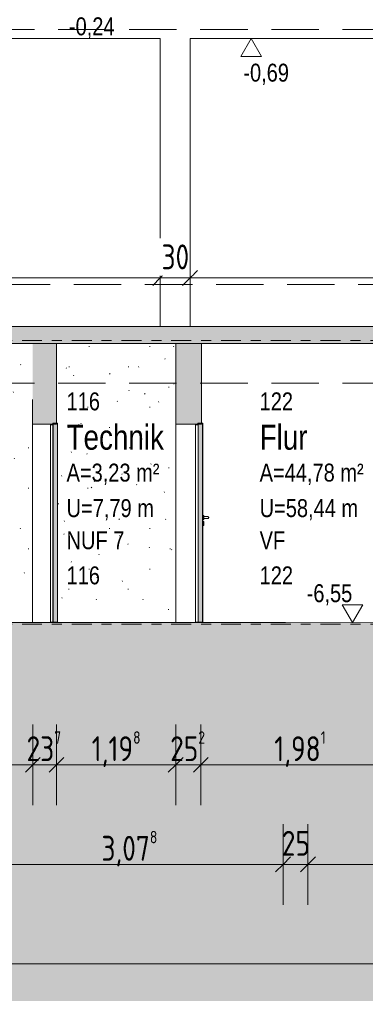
# Model space of a CAD drawing. Header units: metres. Extents: x -34 to 182, y -15 to 869.
# Tile 29 of 46: x 64.43 to 67.91, y -13.18 to -3.3. Entities that reach past the tile are written whole.
import ezdxf

# ---------------------------------------------------------------- set-up
doc = ezdxf.new("R2010")
doc.units = ezdxf.units.M
doc.linetypes.add('_Ebene_', pattern=[0.4, 0.2, -0.1, 0, -0.1])
doc.linetypes.add('Abgebrochen', pattern=[0.714375, 0.47625, -0.238125])
for name, color, linetype, lineweight in [('A_Bem', 7, 'Continuous', 5), ('A_Bem-100', 7, 'Continuous', 5), ('A_Detailelemente', 7, 'Continuous', 9), ('A_Ebenen', 130, 'Continuous', 5), ('A_Geschossdecken', 7, 'Continuous', 5), ('A_Geschossdecken_Schraffur', 7, 'Continuous', 5), ('A_Hoehenkoten', 124, 'Continuous', 5), ('A_Raum-Txt', 16, 'Continuous', 5), ('A_Skelettbau_Tragwerk Stahlbeton', 142, 'Continuous', 5), ('A_Tragwerksstützen', 7, 'Continuous', 5), ('A_Tuer', 128, 'Continuous', 5), ('A_Türen_Element', 128, 'Continuous', 5), ('A_Türen_Rahmen', 128, 'Continuous', 5), ('A_Wand', 244, 'Continuous', 5), ('A_Wand_Schraff', 1, 'Continuous', 5), ('A_Wände_Oberflächenschraffur', 244, 'Continuous', 5)]:
    doc.layers.add(name, color=color, linetype=linetype, lineweight=lineweight)
doc.styles.add('Arial', font='arial.ttf', dxfattribs={"width": 0.8, "height": 0.18})
doc.styles.add('Arial_B', font='txt', dxfattribs={"width": 0.8, "height": 0.25})
doc.styles.add('ISOCPEUR_1', font='isocpeur.ttf', dxfattribs={"width": 0.8, "height": 0.25})
doc.dimstyles.new('BLB-Standard_2_5_Aussen', dxfattribs={"dimscale": 0.3048, "dimtxt": 0.248995, "dimasz": 0.492126, "dimexe": 1.32874, "dimexo": 0.0625, "dimgap": 0.032808, "dimtad": 1, "dimdec": 1, "dimlfac": 100, "dimrnd": 0.1, "dimdsep": 46, "dimtxsty": 'ISOCPEUR_1', "dimblk1": 'OBLIQUE', "dimblk2": 'OBLIQUE', "dimsah": 1, "dimcen": 0.09, "dimdle": 0.164042, "dimazin": 0, "dimtfac": 1, "dimtdec": 4, "dimtix": 1, "dimtmove": 0, "dimatfit": 3, "dimfxl": 1.32874, "dimfxlon": 1, "dimtvp": 1, "dimtolj": 1, "dimtzin": 0, "dimarcsym": 2})
doc.dimstyles.new('BLB-Standard_2_5_Aussen_1', dxfattribs={"dimscale": 0.3048, "dimtxt": 0.248995, "dimasz": 0.492126, "dimexe": 1.32874, "dimexo": 0.0625, "dimgap": 0.032808, "dimtad": 1, "dimrnd": 0.001, "dimzin": 0, "dimdsep": 46, "dimtxsty": 'ISOCPEUR_1', "dimblk1": 'OBLIQUE', "dimblk2": 'OBLIQUE', "dimsah": 1, "dimcen": 0.09, "dimdle": 0.164042, "dimazin": 0, "dimtfac": 1, "dimtdec": 4, "dimtix": 1, "dimtmove": 0, "dimatfit": 3, "dimfxl": 1.32874, "dimfxlon": 1, "dimtvp": 1, "dimtolj": 1, "dimtzin": 0, "dimarcsym": 2})
doc.dimstyles.new('BLB-Standard_2_5_Aussen_maskiert', dxfattribs={"dimscale": 0.3048, "dimtxt": 0.248995, "dimasz": 0.492126, "dimexe": 1.32874, "dimexo": 0.0625, "dimgap": 0.032808, "dimtad": 1, "dimrnd": 0.001, "dimzin": 0, "dimdsep": 46, "dimtxsty": 'ISOCPEUR_1', "dimblk1": 'OBLIQUE', "dimblk2": 'OBLIQUE', "dimsah": 1, "dimcen": 0.09, "dimdle": 0.164042, "dimazin": 0, "dimtfac": 1, "dimtdec": 4, "dimtix": 1, "dimtmove": 0, "dimatfit": 3, "dimfxl": 1.32874, "dimfxlon": 1, "dimtvp": 1, "dimtfill": 1, "dimtolj": 1, "dimtzin": 0, "dimarcsym": 2})
doc.dimstyles.new('BLB-Standard_2_5_Aussen_maskiert_1', dxfattribs={"dimscale": 0.3048, "dimtxt": 0.248995, "dimasz": 0.492126, "dimexe": 1.32874, "dimexo": 0.0625, "dimgap": 0.032808, "dimtad": 1, "dimdec": 1, "dimlfac": 100, "dimrnd": 0.1, "dimdsep": 46, "dimtxsty": 'ISOCPEUR_1', "dimblk1": 'OBLIQUE', "dimblk2": 'OBLIQUE', "dimsah": 1, "dimcen": 0.09, "dimdle": 0.164042, "dimazin": 0, "dimtfac": 1, "dimtdec": 4, "dimtix": 1, "dimtmove": 0, "dimatfit": 3, "dimfxl": 1.32874, "dimfxlon": 1, "dimtvp": 1, "dimtfill": 1, "dimtolj": 1, "dimtzin": 0, "dimarcsym": 2})

# ---------------------------------------------------------------- blocks, each defined once
blk = doc.blocks.new('TU DF 1 - Stahl-Eckzarge flächenbündig - DL - 940 x 1980-8069441-B2')
at = {"layer": 'A_Tuer', "lineweight": 9}
h = blk.add_hatch(color=253, dxfattribs=at)
h.paths.add_polyline_path([(-6.7512, -7.3501), (-6.7514, -7.3451), (-6.7612, -7.3451), (-6.7612, -7.3471), (-6.7532, -7.3471), (-6.7514, -7.3497)], flags=0)
h.paths.add_polyline_path([(-6.8212, -7.3651), (-6.7962, -7.3651), (-6.7962, -7.3501), (-6.7514, -7.3498), (-6.7532, -7.3481), (-6.7982, -7.3481), (-6.7982, -7.3631), (-6.8192, -7.3631), (-6.8192, -7.3571), (-6.8112, -7.3571), (-6.8112, -7.3551), (-6.8212, -7.3551)], flags=0)
blk.add_hatch(color=253, dxfattribs=at).paths.add_polyline_path([(-6.7514, -9.3451), (-6.7512, -9.3451), (-6.7514, -7.3541), (-6.7962, -7.3541), (-6.7962, -9.3451)], flags=0)
at = {"layer": 'A_Türen_Element', "color": 250, "lineweight": 9}
for p, q in [((-6.7512, -7.3541), (-6.7962, -7.3541)), ((-6.7962, -7.3541), (-6.7962, -9.3451)), ((-6.7512, -9.3451), (-6.7512, -7.3541)), ((-6.7962, -9.3451), (-6.7963, -9.3451)), ((-6.7962, -9.3451), (-6.7512, -9.3451))]:
    blk.add_line(p, q, dxfattribs=at)
at = {"layer": 'A_Türen_Rahmen', "color": 250, "lineweight": 9}
for p, q in [((-6.8213, -7.3551), (-6.8213, -7.3651)), ((-6.8213, -9.3451), (-6.8213, -7.3651)), ((-6.8213, -7.3651), (-6.8212, -7.3651)), ((-6.8112, -7.3551), (-6.8212, -7.3551)), ((-6.8212, -7.3551), (-6.8212, -7.3651)), ((-6.8212, -7.3651), (-6.7962, -7.3651)), ((-6.8192, -7.3631), (-6.8192, -7.3571)), ((-6.8192, -7.3571), (-6.8112, -7.3571)), ((-6.7982, -7.3631), (-6.8192, -7.3631)), ((-6.8113, -7.3571), (-6.8113, -7.3631)), ((-6.8112, -7.3571), (-6.8112, -7.3551)), ((-6.7532, -7.3481), (-6.7982, -7.3481)), ((-6.7982, -7.3481), (-6.7982, -7.3631)), ((-6.7963, -7.3651), (-6.7963, -9.3451)), ((-6.7962, -7.3651), (-6.7962, -7.3501)), ((-6.7962, -7.3501), (-6.7512, -7.3501)), ((-6.7512, -7.3451), (-6.7612, -7.3451)), ((-6.7612, -7.3451), (-6.7612, -7.3471)), ((-6.7612, -7.3471), (-6.7532, -7.3471)), ((-6.7532, -7.3471), (-6.7532, -7.3481)), ((-6.7513, -7.3501), (-6.7513, -7.3541)), ((-6.7512, -7.3501), (-6.7512, -7.3451)), ((-6.7963, -9.3451), (-6.8213, -9.3451))]:
    blk.add_line(p, q, dxfattribs=at)
blk = doc.blocks.new('TU DF 1 - Stahl-Eckzarge flächenbündig - DL - 940 x 1980-8069442-B2')
at = {"layer": 'A_Tuer', "lineweight": 9}
h = blk.add_hatch(color=253, dxfattribs=at)
h.paths.add_polyline_path([(-5.2936, -7.3501), (-5.2936, -7.3451), (-5.3036, -7.3451), (-5.3036, -7.3471), (-5.2956, -7.3471)], flags=0)
h.paths.add_polyline_path([(-5.3636, -7.3651), (-5.3386, -7.3651), (-5.3386, -7.3501), (-5.2936, -7.3501), (-5.2956, -7.3481), (-5.3406, -7.3481), (-5.3406, -7.3631), (-5.3616, -7.3631), (-5.3616, -7.3571), (-5.3536, -7.3571), (-5.3536, -7.3551), (-5.3636, -7.3551)], flags=0)
blk.add_hatch(color=253, dxfattribs=at).paths.add_polyline_path([(-5.3386, -9.3451), (-5.2936, -9.3451), (-5.2936, -7.3541), (-5.3386, -7.3541), (-5.3386, -8.835)], flags=0)
at = {"layer": 'A_Türen_Element', "color": 250, "lineweight": 9}
for p, q in [((-5.2936, -7.3541), (-5.3386, -7.3541)), ((-5.3386, -7.3541), (-5.3386, -9.3451)), ((-5.2936, -9.3451), (-5.2936, -7.3541)), ((-5.2933, -7.3541), (-5.2936, -7.3541)), ((-5.2933, -9.3451), (-5.2933, -7.3541)), ((-5.3386, -9.3451), (-5.2936, -9.3451)), ((-5.2933, -9.3451), (-5.2936, -9.3451))]:
    blk.add_line(p, q, dxfattribs=at)
at = {"layer": 'A_Türen_Rahmen', "color": 250, "lineweight": 9}
for p, q in [((-5.3536, -7.3551), (-5.3636, -7.3551)), ((-5.3636, -7.3551), (-5.3636, -7.3651)), ((-5.3636, -7.3651), (-5.3386, -7.3651)), ((-5.3633, -9.3451), (-5.3633, -7.3651)), ((-5.3616, -7.3631), (-5.3616, -7.3571)), ((-5.3616, -7.3571), (-5.3536, -7.3571)), ((-5.3406, -7.3631), (-5.3616, -7.3631)), ((-5.3613, -7.3631), (-5.3613, -7.3571)), ((-5.3536, -7.3571), (-5.3536, -7.3551)), ((-5.3536, -7.3571), (-5.3533, -7.3571)), ((-5.3533, -7.3571), (-5.3533, -7.3551)), ((-5.3533, -7.3571), (-5.3533, -7.3631)), ((-5.2956, -7.3481), (-5.3406, -7.3481)), ((-5.3406, -7.3481), (-5.3406, -7.3631)), ((-5.3386, -7.3651), (-5.3386, -7.3501)), ((-5.3386, -7.3501), (-5.2936, -7.3501)), ((-5.2936, -7.3451), (-5.3036, -7.3451)), ((-5.3036, -7.3451), (-5.3036, -7.3471)), ((-5.3036, -7.3471), (-5.2956, -7.3471)), ((-5.2956, -7.3471), (-5.2956, -7.3481)), ((-5.2936, -7.3501), (-5.2936, -7.3451)), ((-5.2932, -7.3451), (-5.2936, -7.3451)), ((-5.2936, -7.3501), (-5.2933, -7.3501)), ((-5.2933, -7.3501), (-5.2933, -7.3541)), ((-5.2932, -7.3501), (-5.2932, -7.3451)), ((-5.3386, -9.3451), (-5.3633, -9.3451)), ((-5.2933, -9.3451), (-5.2932, -9.3451))]:
    blk.add_line(p, q, dxfattribs=at)
blk = doc.blocks.new('TU DF 1 - Stahl-Eckzarge flächenbündig - DL - 940 x 1980-V4-B2')
at = {"layer": 'A_Tuer', "color": 250, "lineweight": 9}
for p, q in [((-5.2819, -8.2751), (-5.2919, -8.2751)), ((-5.2419, -8.2851), (-5.2819, -8.2851)), ((-5.2419, -8.2851), (-5.2819, -8.2851)), ((-5.2819, -8.3051), (-5.2419, -8.3051)), ((-5.2819, -8.3051), (-5.2419, -8.3051)), ((-5.2418, -8.2851), (-5.2419, -8.2851)), ((-5.2418, -8.2851), (-5.2419, -8.2851)), ((-5.2419, -8.3051), (-5.2418, -8.3051)), ((-5.2419, -8.3051), (-5.2418, -8.3051)), ((-5.2919, -8.3151), (-5.2819, -8.3151)), ((-5.2819, -8.3351), (-5.2919, -8.3351)), ((-5.2919, -8.3751), (-5.2819, -8.3751))]:
    blk.add_line(p, q, dxfattribs=at)
for centre, start_param, end_param in [((-5.2919, -8.2951), 0, 1.570796), ((-5.2919, -8.2951), 1.570796, 3.141593), ((-5.2819, -8.2951), 0, 1.570796), ((-5.2819, -8.2951), 1.570796, 3.141593), ((-5.2919, -8.3551), 0, 1.570796), ((-5.2919, -8.3551), 1.570796, 3.141593), ((-5.2819, -8.3551), 0, 1.570796), ((-5.2819, -8.3551), 1.570796, 3.141593)]:
    blk.add_ellipse(centre, major_axis=(0, 0.02), ratio=0.000688, start_param=start_param, end_param=end_param, dxfattribs=at)
for points, knots in [([(-5.2319, -8.2951), (-5.2319, -8.2942), (-5.232, -8.2929), (-5.2326, -8.2913), (-5.2332, -8.2901), (-5.2338, -8.2892), (-5.2343, -8.2885), (-5.2349, -8.2879), (-5.2358, -8.2871), (-5.2367, -8.2865), (-5.2374, -8.2861), (-5.238, -8.2859), (-5.2386, -8.2856), (-5.2393, -8.2854), (-5.2399, -8.2853), (-5.2406, -8.2852), (-5.2412, -8.2851), (-5.2416, -8.2851), (-5.2419, -8.2851)], [0, 0, 0, 0, 0.0833333, 0.125, 0.1666667, 0.2083333, 0.2291667, 0.25, 0.2916667, 0.3333333, 0.3541667, 0.375, 0.3958333, 0.4166667, 0.4375, 0.4583333, 0.4791667, 0.5, 0.5, 0.5, 0.5]), ([(-5.2319, -8.2951), (-5.2319, -8.2942), (-5.232, -8.2929), (-5.2326, -8.2913), (-5.2332, -8.2901), (-5.2338, -8.2892), (-5.2343, -8.2885), (-5.2349, -8.2879), (-5.2358, -8.2871), (-5.2367, -8.2865), (-5.2374, -8.2861), (-5.238, -8.2859), (-5.2386, -8.2856), (-5.2393, -8.2854), (-5.2399, -8.2853), (-5.2406, -8.2852), (-5.2412, -8.2851), (-5.2416, -8.2851), (-5.2419, -8.2851)], [0, 0, 0, 0, 0.0833333, 0.125, 0.1666667, 0.2083333, 0.2291667, 0.25, 0.2916667, 0.3333333, 0.3541667, 0.375, 0.3958333, 0.4166667, 0.4375, 0.4583333, 0.4791667, 0.5, 0.5, 0.5, 0.5]), ([(-5.2419, -8.3051), (-5.2416, -8.3051), (-5.2412, -8.3051), (-5.2406, -8.305), (-5.2399, -8.3049), (-5.2393, -8.3048), (-5.2386, -8.3046), (-5.238, -8.3043), (-5.2374, -8.3041), (-5.2369, -8.3038), (-5.2363, -8.3034), (-5.2356, -8.3029), (-5.2349, -8.3023), (-5.2343, -8.3017), (-5.2338, -8.301), (-5.2332, -8.3001), (-5.2326, -8.2989), (-5.232, -8.2973), (-5.2319, -8.296), (-5.2319, -8.2951)], [0.5, 0.5, 0.5, 0.5, 0.5208333, 0.5416667, 0.5625, 0.5833333, 0.6041667, 0.625, 0.6458333, 0.6666667, 0.6875, 0.7083333, 0.75, 0.7708333, 0.7916667, 0.8333333, 0.875, 0.9166667, 1, 1, 1, 1]), ([(-5.2419, -8.3051), (-5.2416, -8.3051), (-5.2412, -8.3051), (-5.2406, -8.305), (-5.2399, -8.3049), (-5.2393, -8.3048), (-5.2386, -8.3046), (-5.238, -8.3043), (-5.2374, -8.3041), (-5.2369, -8.3038), (-5.2363, -8.3034), (-5.2356, -8.3029), (-5.2349, -8.3023), (-5.2343, -8.3017), (-5.2338, -8.301), (-5.2332, -8.3001), (-5.2326, -8.2989), (-5.232, -8.2973), (-5.2319, -8.296), (-5.2319, -8.2951)], [0.5, 0.5, 0.5, 0.5, 0.5208333, 0.5416667, 0.5625, 0.5833333, 0.6041667, 0.625, 0.6458333, 0.6666667, 0.6875, 0.7083333, 0.75, 0.7708333, 0.7916667, 0.8333333, 0.875, 0.9166667, 1, 1, 1, 1])]:
    blk.add_open_spline(points, degree=3, knots=knots, dxfattribs=at)
at = {"layer": 'A_Türen_Element', "color": 250, "lineweight": 9}
for p, q in [((-5.2914, -7.3541), (-5.2919, -7.3541)), ((-5.2914, -9.3451), (-5.2919, -9.3451))]:
    blk.add_line(p, q, dxfattribs=at)
at = {"layer": 'A_Türen_Rahmen', "color": 250, "lineweight": 9}
for p, q in [((-5.2919, -7.3451), (-5.2936, -7.3451)), ((-5.2914, -7.3451), (-5.2919, -7.3451)), ((-5.2919, -9.3451), (-5.2919, -7.3451)), ((-5.2919, -7.3501), (-5.2914, -7.3501)), ((-5.2919, -9.3451), (-5.2933, -9.3451)), ((-5.2919, -9.3451), (-5.2919, -9.3451))]:
    blk.add_line(p, q, dxfattribs=at)
blk = doc.blocks.new('DIMBLOCK96-B2')
at = {"layer": 'A_Bem-100'}
for p, q in [((42.9356, -12.3724), (42.9356, -13.1824)), ((42.9356, -12.7774), (42.9356, -12.3724)), ((94.786, -12.3724), (94.786, -13.1824)), ((94.786, -12.7774), (94.786, -12.3724)), ((42.9356, -12.7774), (94.786, -12.7774))]:
    blk.add_line(p, q, dxfattribs=at)
at = {"layer": 'A_Bem-100', "lineweight": 9}
for p, q in [((42.9356, -12.7774), (43.0106, -12.7024)), ((94.786, -12.7774), (94.861, -12.7024)), ((42.9356, -12.7774), (42.8606, -12.8524)), ((94.786, -12.7774), (94.711, -12.8524))]:
    blk.add_line(p, q, dxfattribs=at)
at = {"layer": 'A_Bem-100', "color": 0, "insert": (68.572, -12.4408), "char_height": 0.25, "width": 0.693157, "attachment_point": 1, "line_spacing_factor": 1.149209, "style": 'ISOCPEUR_1'}
blk.add_mtext('51,85', dxfattribs=at)
blk = doc.blocks.new('_Oblique')
at = {"color": 0, "linetype": 'ByBlock', "lineweight": -2}
blk.add_line((-0.5, -0.5), (0.5, 0.5), dxfattribs=at)
blk = doc.blocks.new('Höhenkoten - leer-6237472-B2')
at = {"layer": 'A_Hoehenkoten'}
for p, q in [((-23.5985, -6.7651), (-23.8064, -6.7651)), ((-23.7024, -6.9451), (-23.8064, -6.7651)), ((-23.7024, -6.9451), (-23.5985, -6.7651))]:
    blk.add_line(p, q, dxfattribs=at)
blk = doc.blocks.new('DIMBLOCK123-B2')
at = {"layer": 'A_Bem-100'}
for p, q in [((64.0011, -11.3724), (64.0011, -12.1824)), ((64.0011, -11.7774), (64.0011, -11.3724)), ((67.0795, -11.3724), (67.0795, -12.1824)), ((67.0795, -11.7774), (67.0795, -11.3724)), ((64.0011, -11.7774), (67.0795, -11.7774))]:
    blk.add_line(p, q, dxfattribs=at)
at = {"layer": 'A_Bem-100', "lineweight": 9}
for p, q in [((64.0011, -11.7774), (64.0761, -11.7024)), ((67.0795, -11.7774), (67.1545, -11.7024)), ((64.0011, -11.7774), (63.9261, -11.8524)), ((67.0795, -11.7774), (67.0045, -11.8524))]:
    blk.add_line(p, q, dxfattribs=at)
at = {"layer": 'A_Bem-100', "color": 0, "insert": (65.2552, -11.4408), "char_height": 0.25, "width": 0.684194, "attachment_point": 1, "line_spacing_factor": 1.149209, "style": 'ISOCPEUR_1'}
blk.add_mtext('3,07\\A2\\H0.5x;\\S8^  ;\\H2x;', dxfattribs=at)
blk = doc.blocks.new('DIMBLOCK124-B2')
at = {"layer": 'A_Bem-100'}
for p, q in [((67.0795, -11.3724), (67.0795, -12.1824)), ((67.0795, -11.7774), (67.0795, -11.3724)), ((67.3295, -11.3724), (67.3295, -12.1824)), ((67.3295, -11.7774), (67.3295, -11.3724)), ((67.0795, -11.7774), (67.3295, -11.7774))]:
    blk.add_line(p, q, dxfattribs=at)
at = {"layer": 'A_Bem-100', "lineweight": 9}
for p, q in [((67.0795, -11.7774), (67.1545, -11.7024)), ((67.3295, -11.7774), (67.4045, -11.7024)), ((67.0795, -11.7774), (67.0045, -11.8524)), ((67.3295, -11.7774), (67.2545, -11.8524))]:
    blk.add_line(p, q, dxfattribs=at)
at = {"layer": 'A_Bem-100', "color": 0, "insert": (67.0675, -11.4408), "char_height": 0.25, "width": 0.328652, "attachment_point": 1, "line_spacing_factor": 1.149209, "style": 'ISOCPEUR_1'}
blk.add_mtext('25', dxfattribs=at)
blk = doc.blocks.new('DIMBLOCK125-B2')
at = {"layer": 'A_Bem-100'}
for p, q in [((67.3295, -11.3724), (67.3295, -12.1824)), ((67.3295, -11.7774), (67.3295, -11.3724)), ((70.6809, -11.3724), (70.6809, -12.1824)), ((70.6809, -11.7774), (70.6809, -11.3724)), ((67.3295, -11.7774), (70.6809, -11.7774))]:
    blk.add_line(p, q, dxfattribs=at)
at = {"layer": 'A_Bem-100', "lineweight": 9}
for p, q in [((67.3295, -11.7774), (67.4045, -11.7024)), ((70.6809, -11.7774), (70.7559, -11.7024)), ((67.3295, -11.7774), (67.2545, -11.8524)), ((70.6809, -11.7774), (70.6059, -11.8524))]:
    blk.add_line(p, q, dxfattribs=at)
at = {"layer": 'A_Bem-100', "color": 0, "insert": (68.7325, -11.4408), "char_height": 0.25, "width": 0.654317, "attachment_point": 1, "line_spacing_factor": 1.149209, "style": 'ISOCPEUR_1'}
blk.add_mtext('3,35\\A2\\H0.5x;\\S1^  ;\\H2x;', dxfattribs=at)
blk = doc.blocks.new('DIMBLOCK141-B2')
at = {"layer": 'A_Bem-100'}
for p, q in [((61.9259, -5.4836), (61.9259, -6.2936)), ((61.9259, -5.8886), (61.9259, -5.4836)), ((65.8459, -5.4836), (65.8459, -6.2936)), ((65.8459, -5.8886), (65.8459, -5.4836)), ((61.9259, -5.8886), (65.8459, -5.8886))]:
    blk.add_line(p, q, dxfattribs=at)
at = {"layer": 'A_Bem-100', "lineweight": 9}
for p, q in [((61.9259, -5.8886), (62.0009, -5.8136)), ((65.8459, -5.8886), (65.9209, -5.8136)), ((61.9259, -5.8886), (61.8509, -5.9636)), ((65.8459, -5.8886), (65.7709, -5.9636))]:
    blk.add_line(p, q, dxfattribs=at)
at = {"layer": 'A_Bem-100', "color": 0, "insert": (63.6456, -5.552), "char_height": 0.25, "width": 0.576635, "attachment_point": 1, "line_spacing_factor": 1.149209, "style": 'ISOCPEUR_1', "bg_fill": 3, "box_fill_scale": 1.25, "bg_fill_color": 256, "bg_fill_true_color": 13158600, "bg_fill_transparency": 0}
blk.add_mtext('3,92', dxfattribs=at)
blk = doc.blocks.new('DIMBLOCK142-B2')
at = {"layer": 'A_Bem-100'}
for p, q in [((65.8459, -5.4836), (65.8459, -6.2936)), ((65.8459, -5.8886), (65.8459, -5.4836)), ((66.1459, -5.4836), (66.1459, -6.2936)), ((66.1459, -5.8886), (66.1459, -5.4836)), ((65.8459, -5.8886), (66.1459, -5.8886))]:
    blk.add_line(p, q, dxfattribs=at)
at = {"layer": 'A_Bem-100', "lineweight": 9}
for p, q in [((65.8459, -5.8886), (65.9209, -5.8136)), ((66.1459, -5.8886), (66.2209, -5.8136)), ((65.8459, -5.8886), (65.7709, -5.9636)), ((66.1459, -5.8886), (66.0709, -5.9636))]:
    blk.add_line(p, q, dxfattribs=at)
at = {"layer": 'A_Bem-100', "color": 0, "insert": (65.8589, -5.552), "char_height": 0.25, "width": 0.328652, "attachment_point": 1, "line_spacing_factor": 1.149209, "style": 'ISOCPEUR_1', "bg_fill": 3, "box_fill_scale": 1.25, "bg_fill_color": 256, "bg_fill_true_color": 13158600, "bg_fill_transparency": 0}
blk.add_mtext('30', dxfattribs=at)
blk = doc.blocks.new('DIMBLOCK143-B2')
at = {"layer": 'A_Bem-100'}
for p, q in [((66.1459, -5.4836), (66.1459, -6.2936)), ((66.1459, -5.8886), (66.1459, -5.4836)), ((70.5535, -5.4836), (70.5535, -6.2936)), ((70.5535, -5.8886), (70.5535, -5.4836)), ((66.1459, -5.8886), (70.6035, -5.8886))]:
    blk.add_line(p, q, dxfattribs=at)
at = {"layer": 'A_Bem-100', "lineweight": 9}
for p, q in [((66.1459, -5.8886), (66.2209, -5.8136)), ((70.5535, -5.8886), (70.6285, -5.8136)), ((66.1459, -5.8886), (66.0709, -5.9636)), ((70.5535, -5.8886), (70.4785, -5.9636))]:
    blk.add_line(p, q, dxfattribs=at)
at = {"layer": 'A_Bem-100', "color": 0, "insert": (68.0447, -5.552), "char_height": 0.25, "width": 0.731998, "attachment_point": 1, "line_spacing_factor": 1.149209, "style": 'ISOCPEUR_1', "bg_fill": 3, "box_fill_scale": 1.25, "bg_fill_color": 256, "bg_fill_true_color": 13158600, "bg_fill_transparency": 0}
blk.add_mtext('4,40\\A2\\H0.5x;\\S8^  ;\\H2x;', dxfattribs=at)
blk = doc.blocks.new('DIMBLOCK155-B2')
at = {"layer": 'A_Bem-100'}
for p, q in [((61.9112, -10.3724), (61.9112, -11.1824)), ((61.9112, -10.7774), (61.9112, -10.3724)), ((64.5657, -10.3724), (64.5657, -11.1824)), ((64.5657, -10.7774), (64.5657, -10.3724)), ((61.9112, -10.7774), (64.5657, -10.7774))]:
    blk.add_line(p, q, dxfattribs=at)
at = {"layer": 'A_Bem-100', "lineweight": 9}
for p, q in [((61.9112, -10.7774), (61.9862, -10.7024)), ((64.5657, -10.7774), (64.6407, -10.7024)), ((61.9112, -10.7774), (61.8362, -10.8524)), ((64.5657, -10.7774), (64.4907, -10.8524))]:
    blk.add_line(p, q, dxfattribs=at)
at = {"layer": 'A_Bem-100', "color": 0, "insert": (62.9534, -10.4408), "char_height": 0.25, "width": 0.684194, "attachment_point": 1, "line_spacing_factor": 1.149209, "style": 'ISOCPEUR_1'}
blk.add_mtext('2,65\\A2\\H0.5x;\\S5^  ;\\H2x;', dxfattribs=at)
blk = doc.blocks.new('DIMBLOCK156-B2')
at = {"layer": 'A_Bem-100'}
for p, q in [((64.5657, -10.3724), (64.5657, -11.1824)), ((64.5657, -10.7774), (64.5657, -10.3724)), ((64.8032, -10.3724), (64.8032, -11.1824)), ((64.8032, -10.7774), (64.8032, -10.3724)), ((64.5657, -10.7774), (64.8032, -10.7774))]:
    blk.add_line(p, q, dxfattribs=at)
at = {"layer": 'A_Bem-100', "lineweight": 9}
for p, q in [((64.5657, -10.7774), (64.6407, -10.7024)), ((64.8032, -10.7774), (64.8782, -10.7024)), ((64.5657, -10.7774), (64.4907, -10.8524)), ((64.8032, -10.7774), (64.7282, -10.8524))]:
    blk.add_line(p, q, dxfattribs=at)
at = {"layer": 'A_Bem-100', "color": 0, "insert": (64.5027, -10.4408), "char_height": 0.25, "width": 0.436211, "attachment_point": 1, "line_spacing_factor": 1.149209, "style": 'ISOCPEUR_1'}
blk.add_mtext('23\\A2\\H0.5x;\\S7^  ;\\H2x;', dxfattribs=at)
blk = doc.blocks.new('DIMBLOCK157-B2')
at = {"layer": 'A_Bem-100'}
for p, q in [((64.8032, -10.3724), (64.8032, -11.1824)), ((64.8032, -10.7774), (64.8032, -10.3724)), ((66.0014, -10.3724), (66.0014, -11.1824)), ((66.0014, -10.7774), (66.0014, -10.3724)), ((64.8032, -10.7774), (66.0014, -10.7774))]:
    blk.add_line(p, q, dxfattribs=at)
at = {"layer": 'A_Bem-100', "lineweight": 9}
for p, q in [((64.8032, -10.7774), (64.8782, -10.7024)), ((66.0014, -10.7774), (66.0764, -10.7024)), ((64.8032, -10.7774), (64.7282, -10.8524)), ((66.0014, -10.7774), (65.9264, -10.8524))]:
    blk.add_line(p, q, dxfattribs=at)
at = {"layer": 'A_Bem-100', "color": 0, "insert": (65.157, -10.4408), "char_height": 0.25, "width": 0.588586, "attachment_point": 1, "line_spacing_factor": 1.149209, "style": 'ISOCPEUR_1'}
blk.add_mtext('1,19\\A2\\H0.5x;\\S8^  ;\\H2x;', dxfattribs=at)
blk = doc.blocks.new('DIMBLOCK158-B2')
at = {"layer": 'A_Bem-100'}
for p, q in [((66.0014, -10.3724), (66.0014, -11.1824)), ((66.0014, -10.7774), (66.0014, -10.3724)), ((66.2534, -10.3724), (66.2534, -11.1824)), ((66.2534, -10.7774), (66.2534, -10.3724)), ((66.0014, -10.7774), (66.2534, -10.7774))]:
    blk.add_line(p, q, dxfattribs=at)
at = {"layer": 'A_Bem-100', "lineweight": 9}
for p, q in [((66.0014, -10.7774), (66.0764, -10.7024)), ((66.2534, -10.7774), (66.3284, -10.7024)), ((66.0014, -10.7774), (65.9264, -10.8524)), ((66.2534, -10.7774), (66.1784, -10.8524))]:
    blk.add_line(p, q, dxfattribs=at)
at = {"layer": 'A_Bem-100', "color": 0, "insert": (65.9456, -10.4408), "char_height": 0.25, "width": 0.436211, "attachment_point": 1, "line_spacing_factor": 1.149209, "style": 'ISOCPEUR_1'}
blk.add_mtext('25\\A2\\H0.5x;\\S2^  ;\\H2x;', dxfattribs=at)
blk = doc.blocks.new('DIMBLOCK159-B2')
at = {"layer": 'A_Bem-100'}
for p, q in [((66.2534, -10.3724), (66.2534, -11.1824)), ((66.2534, -10.7774), (66.2534, -10.3724)), ((68.234, -10.3724), (68.234, -11.1824)), ((68.234, -10.7774), (68.234, -10.3724)), ((66.2534, -10.7774), (68.234, -10.7774))]:
    blk.add_line(p, q, dxfattribs=at)
at = {"layer": 'A_Bem-100', "lineweight": 9}
for p, q in [((66.2534, -10.7774), (66.3284, -10.7024)), ((68.234, -10.7774), (68.309, -10.7024)), ((66.2534, -10.7774), (66.1784, -10.8524)), ((68.234, -10.7774), (68.159, -10.8524))]:
    blk.add_line(p, q, dxfattribs=at)
at = {"layer": 'A_Bem-100', "color": 0, "insert": (66.991, -10.4408), "char_height": 0.25, "width": 0.606513, "attachment_point": 1, "line_spacing_factor": 1.149209, "style": 'ISOCPEUR_1'}
blk.add_mtext('1,98\\A2\\H0.5x;\\S1^  ;\\H2x;', dxfattribs=at)

msp = doc.modelspace()

# ---------------------------------------------------------------- hatches: boundary and pattern name
at = {"layer": 'A_Detailelemente'}
msp.add_hatch(color=254, dxfattribs=at).paths.add_polyline_path([(72.0582, -13.1485), (97.4159, -13.1485), (97.4159, -4.1477), (94.786, -4.1014), (94.786, -9.5651), (95.136, -9.5651), (95.136, -10.0651), (93.936, -10.0651), (93.936, -9.5651), (71.2035, -9.5651), (71.2035, -10.0651), (70.2035, -10.0651), (70.2035, -9.5651), (58.2009, -9.5651), (58.2009, -10.0651), (57.2009, -10.0651), (57.2009, -9.5651), (57.551, -9.5651), (57.551, -7.1851), (52.0347, -7.1851), (52.0347, -8.0351), (51.114, -8.0351), (51.114, -7.1851), (43.6656, -7.1851), (43.6656, -8.0351), (42.5856, -8.0351), (42.5856, -7.1851), (40.4356, -7.1851), (40.4356, -3.611), (40.2592, -3.621), (39.4553, -3.6308), (39.4553, -13.1485), (68.4356, -13.1485)], flags=0)
at = {"layer": 'A_Geschossdecken_Schraffur', "lineweight": 9}
for points in [[(68.4356, -6.5451), (68.474, -6.5451), (68.474, -6.3751), (59.964, -6.3751), (59.964, -6.5451), (66.6244, -6.5451)], [(70.5535, -9.5651), (70.5535, -9.3651), (70.4118, -9.3636), (70.3351, -9.3606), (69.9648, -9.3562), (69.5521, -9.3537), (67.1034, -9.3482), (63.0018, -9.3535), (60.5171, -9.3699), (58.8972, -9.3828), (58.1181, -9.3699), (57.551, -9.3651), (57.551, -9.5651), (70.2469, -9.5651)]]:
    msp.add_hatch(color=253, dxfattribs=at).paths.add_polyline_path(points, flags=0)
at = {"layer": 'A_Wand_Schraff', "lineweight": 9}
for points in [[(64.8034, -7.3551), (64.8034, -6.5451), (64.5634, -6.5451), (64.5634, -7.3551)], [(66.2609, -7.3551), (66.2609, -6.5451), (66.0009, -6.5451), (66.0009, -7.3551), (66.1715, -7.3551)]]:
    msp.add_hatch(color=253, dxfattribs=at).paths.add_polyline_path(points, flags=0)
at = {"layer": 'A_Wände_Oberflächenschraffur'}
h = msp.add_hatch(dxfattribs=at)
h.set_pattern_fill('FP_51', style=0, pattern_type=2)
h.set_pattern_definition([(0, (108.63052, 18.796), (0.813, 0.203), [0.007, -0.603, 0.007, -0.603, -3.251]), (0, (108.63052, 18.796), (0.813, 0.203), [-1.219, 0.007, -1.212, 0.007, -0.603, -1.422]), (0, (108.63052, 18.796), (0.813, 0.203), [-3.048, 0.007, -0.4, 0.007, -1.009]), (120, (108.93452, 18.897), (-0.58230316, 0.60257865), [0.007, -0.603, 0.007, -0.603, -3.251]), (120, (108.93452, 18.897), (-0.58230316, 0.60257865), [-1.219, 0.007, -1.212, 0.007, -0.603, -1.422]), (120, (108.93452, 18.897), (-0.58230316, 0.60257865), [-3.048, 0.007, -0.4, 0.007, -1.009]), (240, (109.03652, 19.304), (-0.23069684, -0.80557865), [0.007, -0.603, 0.007, -0.603, -3.251]), (240, (109.03652, 19.304), (-0.23069684, -0.80557865), [-1.219, 0.007, -1.212, 0.007, -0.603, -1.422]), (240, (109.03652, 19.304), (-0.23069684, -0.80557865), [-3.048, 0.007, -0.4, 0.007, -1.009])])
h.paths.add_polyline_path([(60.9658, -9.3651), (61.6613, -9.3592), (61.662, -7.3551), (61.6712, -7.3551), (61.6712, -6.5451), (60.204, -6.5451), (60.204, -9.3651), (60.5171, -9.3651)], flags=0)
h.paths.add_polyline_path([(61.9114, -9.3583), (63.1562, -9.3501), (64.5632, -9.3474), (64.5632, -6.5451), (61.912, -6.5451), (61.9114, -9.3569)], flags=0)
h.paths.add_polyline_path([(64.8032, -9.3482), (66.0013, -9.3469), (66.0009, -6.5451), (64.8034, -6.5455), (64.8034, -7.3451), (64.8134, -7.3451), (64.8131, -9.3451), (64.8032, -9.3451), (64.8032, -9.3482)], flags=0)
h = msp.add_hatch(dxfattribs=at)
h.set_pattern_fill('FP_50', style=0, pattern_type=2)
h.set_pattern_definition([(0, (66.26052, 18.796), (0.001, 0.203), [0, 0, 0, 0, -0.002]), (0, (66.26052, 18.796), (0.001, 0.203), [-0.001, 0, -0.001, 0, 0, -0.001]), (0, (66.26052, 18.796), (0.001, 0.203), [-0.002, 0, 0, 0, -0.001]), (90.023, (66.26151650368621, 18.897), (-0.0002416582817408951, 0.6019999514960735), [0.006, -0.522, 0.006, -0.522, -2.816]), (90.023, (66.26151650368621, 18.897), (-0.0002416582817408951, 0.6019999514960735), [-1.056, 0.006, -1.05, 0.006, -0.522, -1.232]), (90.023, (66.26151650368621, 18.897), (-0.0002416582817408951, 0.6019999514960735), [-2.64, 0.006, -0.346, 0.006, -0.8740000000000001]), (269.977, (66.26151650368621, 19.304), (-0.0003235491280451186, -0.8059999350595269), [0.006, -0.522, 0.006, -0.522, -2.816]), (269.977, (66.26151650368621, 19.304), (-0.0003235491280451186, -0.8059999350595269), [-1.056, 0.006, -1.05, 0.006, -0.522, -1.232]), (269.977, (66.26151650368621, 19.304), (-0.0003235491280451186, -0.8059999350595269), [-2.64, 0.006, -0.346, 0.006, -0.8740000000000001])])
h.paths.add_polyline_path([(66.2626, -9.3475), (66.2616, -9.3451), (66.2613, -9.3451), (66.2616, -9.3475), (66.2626, -9.3475)], flags=0)
h.paths.add_polyline_path([(66.2613, -7.3451), (66.2631, -7.3451), (66.2631, -6.5451), (66.2609, -6.5451), (66.2613, -7.3451)], flags=0)

# ---------------------------------------------------------------- linework, layer by layer
at = {"layer": 'A_Ebenen', "color": 31, "linetype": 'Abgebrochen'}
for p, q in [((98.1569, -3.3951), (38.7395, -3.3951)), ((96.8869, -5.9551), (40.0095, -5.9551)), ((98.1569, -6.9451), (38.7395, -6.9451))]:
    msp.add_line(p, q, dxfattribs=at)
at = {"layer": 'A_Ebenen', "color": 170, "linetype": '_Ebene_', "lineweight": 9}
for p, q in [((96.8869, -6.3751), (40.0095, -6.3751)), ((98.1569, -6.5151), (38.7395, -6.5151)), ((98.1569, -9.3651), (38.7395, -9.3651))]:
    msp.add_line(p, q, dxfattribs=at)
at = {"layer": 'A_Geschossdecken', "color": 250, "lineweight": 9}
for p, q in [((68.474, -6.3751), (59.964, -6.3751)), ((60.204, -6.5451), (68.234, -6.5451)), ((67.1034, -9.3482), (63.1502, -9.3525)), ((65.7945, -9.3472), (66.0013, -9.3473)), ((66.0734, -9.3474), (67.1034, -9.3482)), ((68.234, -9.3507), (67.1034, -9.3482))]:
    msp.add_line(p, q, dxfattribs=at)
at = {"layer": 'A_Skelettbau_Tragwerk Stahlbeton', "color": 250, "lineweight": 9}
for p, q in [((61.9265, -3.4851), (65.8465, -3.4851)), ((66.1465, -3.4851), (70.5535, -3.4851))]:
    msp.add_line(p, q, dxfattribs=at)
at = {"layer": 'A_Tragwerksstützen', "color": 250, "lineweight": 9}
for p, q in [((65.8465, -6.3751), (65.8465, -3.4851)), ((66.1465, -6.3751), (66.1465, -3.4851)), ((66.1467, -3.4851), (66.1467, -6.3751))]:
    msp.add_line(p, q, dxfattribs=at)
at = {"layer": 'A_Wand', "color": 250, "lineweight": 9}
for p, q in [((64.8034, -7.3551), (64.8034, -6.5451)), ((66.0009, -6.5451), (66.0009, -7.3551)), ((66.2609, -7.3551), (66.2609, -6.5451)), ((64.5632, -7.3551), (64.5632, -7.1088)), ((64.5632, -9.349), (64.5632, -7.3551)), ((64.5634, -7.3551), (64.8034, -7.3551)), ((66.0009, -7.3551), (66.2609, -7.3551)), ((66.0013, -9.3475), (66.0013, -7.3551)), ((63.1562, -9.3501), (64.5632, -9.3485)), ((64.5632, -9.3485), (64.5632, -9.349)), ((64.5632, -9.349), (64.8032, -9.3488)), ((64.8032, -9.3451), (64.8032, -9.3488)), ((64.8032, -9.3482), (65.7945, -9.3472)), ((66.0013, -9.3475), (66.0734, -9.3474)), ((66.2613, -9.3451), (66.2613, -9.3478)), ((66.2626, -9.3475), (66.2626, -9.3451))]:
    msp.add_line(p, q, dxfattribs=at)

# ---------------------------------------------------------------- block references
at = {"layer": 'A_Hoehenkoten', "rotation": 180}
msp.add_blockref('Höhenkoten - leer-6237472-B2', (43.0563, -10.4302), dxfattribs=at)
at = {"layer": 'A_Hoehenkoten'}
msp.add_blockref('Höhenkoten - leer-6237472-B2', (91.4799, -2.4046), dxfattribs=at)
at = {"layer": 'A_Tuer', "color": 250, "lineweight": 9}
for name in ['TU DF 1 - Stahl-Eckzarge flächenbündig - DL - 940 x 1980-8069441-B2', 'TU DF 1 - Stahl-Eckzarge flächenbündig - DL - 940 x 1980-8069442-B2', 'TU DF 1 - Stahl-Eckzarge flächenbündig - DL - 940 x 1980-V4-B2']:
    msp.add_blockref(name, (71.5645, 0), dxfattribs=at)

# ---------------------------------------------------------------- texts
at = {"layer": 'A_Hoehenkoten', "char_height": 0.18, "width": 0.542095, "attachment_point": 1, "line_spacing_factor": 0.941778, "style": 'Arial'}
for s, insert in [('-0,24', (64.9283, -3.2719)), ('-0,69', (66.6806, -3.7369)), ('-6,55', (67.3169, -8.9641))]:
    msp.add_mtext(s, dxfattribs=dict(at, insert=insert))
at = {"layer": 'A_Raum-Txt', "attachment_point": 1}
for s, insert, char_height, width, style in [('116', (64.9045, -7.0379), 0.18, 0.40405, 'Arial'), ('122', (66.8443, -7.0379), 0.18, 0.40405, 'Arial'), ('Technik', (64.9045, -7.3633), 0.25, 1.269873, 'Arial_B'), ('Flur', (66.8443, -7.3633), 0.25, 0.64135, 'Arial_B'), ('A=3,23 m²', (64.9045, -7.7531), 0.18, 1.109535, 'Arial'), ('A=44,78 m²', (66.8443, -7.7531), 0.18, 1.244219, 'Arial'), ('U=7,79 m', (64.9045, -8.1098), 0.18, 1.0454, 'Arial'), ('U=58,44 m', (66.8443, -8.1098), 0.18, 1.180084, 'Arial'), ('NUF 7', (64.9045, -8.4324), 0.18, 0.692658, 'Arial'), ('VF', (66.8443, -8.4324), 0.18, 0.307848, 'Arial'), ('116', (64.9045, -8.7851), 0.18, 0.40405, 'Arial'), ('122', (66.8443, -8.7851), 0.18, 0.40405, 'Arial')]:
    msp.add_mtext(s, dxfattribs=dict(at, insert=insert, char_height=char_height, width=width, style=style))

# ---------------------------------------------------------------- dimensions: what is measured, and where the dimension line sits
at = {"layer": 'A_Bem'}
for base, p1, p2, text, dimstyle, override, picture, middle in [((64.5657, -10.7774), (61.9112, -10.3724), (64.5657, -10.3724), '\\A1;2,65\\Q;{\\A1;{\\H0.5x;\\S5^ ;}}', 'BLB-Standard_2_5_Aussen_1', {"dimpost": '<>', "dimfxl": 2.654557}, 'DIMBLOCK155-B2', (63.2384, -10.6174)), ((64.8032, -10.7774), (64.5657, -10.3724), (64.8032, -10.3724), '\\A1;23\\Q;{\\A1;{\\H0.5x;\\S7^ ;}}', 'BLB-Standard_2_5_Aussen', {"dimpost": '<>', "dimfxl": 0.237493}, 'DIMBLOCK156-B2', (64.6845, -10.6424)), ((66.0014, -10.7774), (64.8032, -10.3724), (66.0014, -10.3724), '\\A1;1,19\\Q;{\\A1;{\\H0.5x;\\S8^ ;}}', 'BLB-Standard_2_5_Aussen_1', {"dimpost": '<>', "dimfxl": 1.198135}, 'DIMBLOCK157-B2', (65.4023, -10.6174)), ((66.2534, -10.7774), (66.0014, -10.3724), (66.2534, -10.3724), '\\A1;25\\Q;{\\A1;{\\H0.5x;\\S2^ ;}}', 'BLB-Standard_2_5_Aussen', {"dimpost": '<>', "dimfxl": 0.252078}, 'DIMBLOCK158-B2', (66.1274, -10.6424)), ((68.234, -10.7774), (66.2534, -10.3724), (68.234, -10.3724), '\\A1;1,98\\Q;{\\A1;{\\H0.5x;\\S1^ ;}}', 'BLB-Standard_2_5_Aussen_1', {"dimpost": '<>', "dimfxl": 1.980542}, 'DIMBLOCK159-B2', (67.2437, -10.6174)), ((67.0795, -11.7774), (64.0011, -11.3724), (67.0795, -11.3724), '\\A1;3,07\\Q;{\\A1;{\\H0.5x;\\S8^ ;}}', 'BLB-Standard_2_5_Aussen_1', {"dimpost": '<>', "dimfxl": 3.078347}, 'DIMBLOCK123-B2', (65.5403, -11.6174)), ((70.6809, -11.7774), (67.3295, -11.3724), (70.6809, -11.3724), '\\A1;3,35\\Q;{\\A1;{\\H0.5x;\\S1^ ;}}', 'BLB-Standard_2_5_Aussen_1', {"dimpost": '<>', "dimfxl": 3.351378}, 'DIMBLOCK125-B2', (69.0052, -11.6174))]:
    dim = msp.add_linear_dim(base=base, p1=p1, p2=p2, text=text, dimstyle=dimstyle, override=override, dxfattribs=at)
    dim.commit()
    dim.dimension.update_dxf_attribs({"geometry": picture, "text_midpoint": middle})
for base, p1, p2, dimstyle, override, picture, middle in [((67.3295, -11.7774), (67.0795, -11.3724), (67.3295, -11.3724), 'BLB-Standard_2_5_Aussen', {"dimpost": '<>', "dimfxl": 0.25}, 'DIMBLOCK124-B2', (67.2045, -11.6424)), ((94.786, -12.7774), (42.9356, -12.3724), (94.786, -12.3724), 'BLB-Standard_2_5_Aussen_1', {"dimpost": '<>', "dimfxl": 51.850392}, 'DIMBLOCK96-B2', (68.8608, -12.6424))]:
    dim = msp.add_linear_dim(base=base, p1=p1, p2=p2, dimstyle=dimstyle, override=override, dxfattribs=at)
    dim.commit()
    dim.dimension.update_dxf_attribs({"geometry": picture, "text_midpoint": middle})

# ---------------------------------------------------------------- next in the draw order: dimensions: what is measured, and where the dimension line sits
dim = msp.add_linear_dim(base=(65.8459, -5.8886), p1=(61.9259, -5.4836), p2=(65.8459, -5.4836), dimstyle='BLB-Standard_2_5_Aussen_maskiert', override={"dimpost": '<>', "dimfxl": 3.92}, dxfattribs=at)
dim.commit()
dim.dimension.update_dxf_attribs({"geometry": 'DIMBLOCK141-B2', "text_midpoint": (63.8859, -5.7536)})

# ---------------------------------------------------------------- next in the draw order: dimensions: what is measured, and where the dimension line sits
dim = msp.add_linear_dim(base=(66.1459, -5.8886), p1=(65.8459, -5.4836), p2=(66.1459, -5.4836), dimstyle='BLB-Standard_2_5_Aussen_maskiert_1', override={"dimpost": '<>', "dimfxl": 0.3}, dxfattribs=at)
dim.commit()
dim.dimension.update_dxf_attribs({"geometry": 'DIMBLOCK142-B2', "text_midpoint": (65.9959, -5.7536)})

# ---------------------------------------------------------------- next in the draw order: dimensions: what is measured, and where the dimension line sits
dim = msp.add_linear_dim(base=(70.5535, -5.8886), p1=(66.1459, -5.4836), p2=(70.5535, -5.4836), text='\\A1;4,40\\Q;{\\A1;{\\H0.5x;\\S8^ ;}}', dimstyle='BLB-Standard_2_5_Aussen_maskiert', override={"dimpost": '<>', "dimfxl": 4.407633}, dxfattribs=at)
dim.commit()
dim.dimension.update_dxf_attribs({"geometry": 'DIMBLOCK143-B2', "text_midpoint": (68.3497, -5.7286)})

doc.saveas('drawing.dxf')
